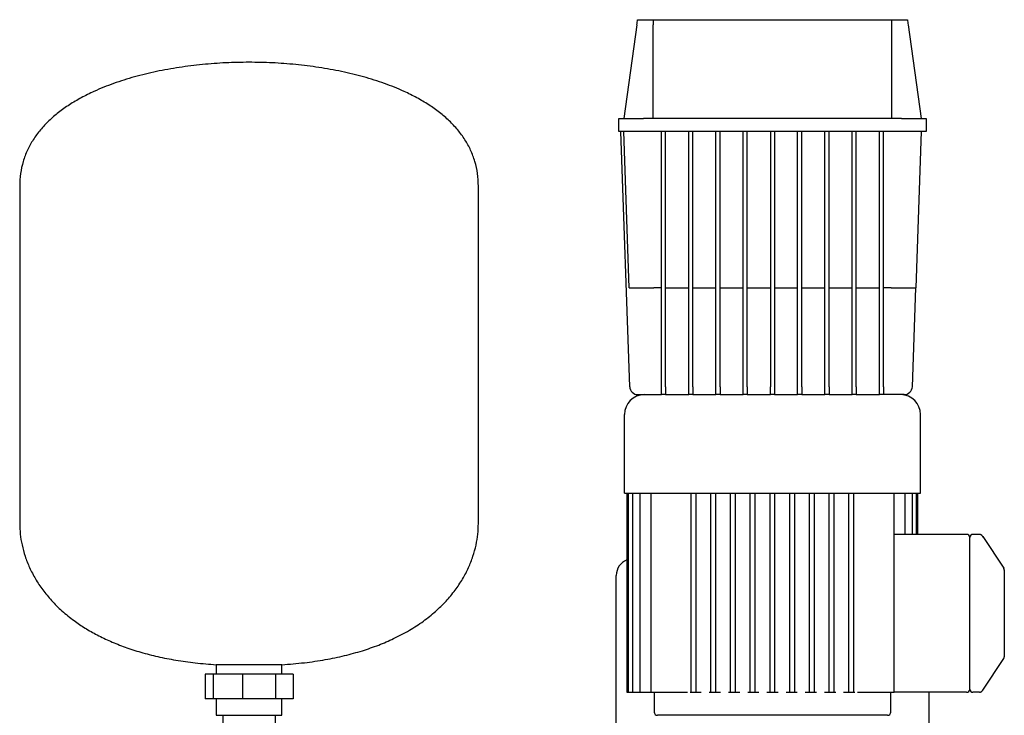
# Model space of a CAD drawing. Header units: millimetres. Extents: x 16 to 1624, y 15 to 847.
# Tile 6 of 6: x 808 to 1407, y 424 to 847. Entities that reach past the tile are written whole.
import ezdxf

# ---------------------------------------------------------------- set-up
doc = ezdxf.new("R2010")
doc.units = ezdxf.units.MM

msp = doc.modelspace()

# ---------------------------------------------------------------- linework, layer by layer
at = {"color": 7, "linetype": 'Continuous', "lineweight": 25}
for p, q in [((1184.05, 846.76), (1193.6, 846.76)), ((1193.6, 846.76), (1338.62, 846.76)), ((1338.62, 846.76), (1348.18, 846.76)), ((1183.61, 843.68), (1175.61, 786.76)), ((1193.61, 786.76), (1193.61, 843.68)), ((1338.61, 786.76), (1338.61, 843.68)), ((1348.61, 843.68), (1356.61, 786.76)), ((1172.61, 778.76), (1172.61, 786.76)), ((1172.61, 786.76), (1187.61, 786.76)), ((1344.61, 786.76), (1187.61, 786.76)), ((1344.61, 786.76), (1359.61, 786.76)), ((1359.61, 786.76), (1359.61, 778.76)), ((1187.61, 778.76), (1172.61, 778.76)), ((1179.28, 623.59), (1173.86, 778.76)), ((1178.93, 683.76), (1175.61, 778.76)), ((1344.61, 778.76), (1187.61, 778.76)), ((1198.61, 623.59), (1198.61, 778.76)), ((1201.11, 623.59), (1201.11, 778.76)), ((1215.18, 623.59), (1215.18, 778.76)), ((1217.68, 623.59), (1217.68, 778.76)), ((1231.74, 623.59), (1231.74, 778.76)), ((1234.24, 623.59), (1234.24, 778.76)), ((1248.3, 623.59), (1248.3, 778.76)), ((1250.8, 623.59), (1250.8, 778.76)), ((1264.86, 778.76), (1264.86, 623.59)), ((1267.36, 778.76), (1267.36, 623.59)), ((1281.43, 623.59), (1281.43, 778.76)), ((1283.93, 623.59), (1283.93, 778.76)), ((1297.99, 623.59), (1297.99, 778.76)), ((1300.49, 623.59), (1300.49, 778.76)), ((1314.55, 623.59), (1314.55, 778.76)), ((1317.05, 623.59), (1317.05, 778.76)), ((1331.11, 623.59), (1331.11, 778.76)), ((1333.61, 623.59), (1333.61, 778.76)), ((1359.61, 778.76), (1344.61, 778.76)), ((1356.61, 778.76), (1353.3, 683.76)), ((808.26, 745.51), (808.26, 540.46)), ((1087.26, 540.46), (1087.26, 745.51)), ((1198.61, 683.76), (1193.92, 683.76)), ((1201.11, 683.76), (1215.18, 683.76)), ((1217.68, 683.76), (1231.74, 683.76)), ((1234.24, 683.76), (1248.3, 683.76)), ((1250.8, 683.76), (1264.86, 683.76)), ((1267.36, 683.76), (1281.43, 683.76)), ((1283.93, 683.76), (1297.99, 683.76)), ((1300.49, 683.76), (1314.55, 683.76)), ((1317.05, 683.76), (1331.11, 683.76)), ((1338.3, 683.76), (1333.61, 683.76)), ((1351.19, 623.59), (1353.3, 683.76)), ((1198.61, 618.76), (1198.61, 623.59)), ((1201.11, 623.59), (1201.11, 618.76)), ((1215.18, 618.76), (1215.18, 623.59)), ((1217.68, 623.59), (1217.68, 618.76)), ((1231.74, 618.76), (1231.74, 623.59)), ((1234.24, 623.59), (1234.24, 618.76)), ((1248.3, 618.76), (1248.3, 623.59)), ((1250.8, 623.59), (1250.8, 618.76)), ((1264.86, 618.76), (1264.86, 623.59)), ((1267.36, 623.59), (1267.36, 618.76)), ((1281.43, 618.76), (1281.43, 623.59)), ((1283.93, 623.59), (1283.93, 618.76)), ((1297.99, 618.76), (1297.99, 623.59)), ((1300.49, 623.59), (1300.49, 618.76)), ((1314.55, 618.76), (1314.55, 623.59)), ((1317.05, 623.59), (1317.05, 618.76)), ((1331.11, 618.76), (1331.11, 623.59)), ((1333.61, 623.59), (1333.61, 618.76)), ((1184.28, 618.76), (1198.61, 618.76)), ((1201.11, 618.76), (1198.61, 618.76)), ((1201.11, 618.76), (1215.18, 618.76)), ((1217.68, 618.76), (1215.18, 618.76)), ((1217.68, 618.76), (1231.74, 618.76)), ((1234.24, 618.76), (1231.74, 618.76)), ((1234.24, 618.76), (1248.3, 618.76)), ((1250.8, 618.76), (1248.3, 618.76)), ((1250.8, 618.76), (1264.86, 618.76)), ((1267.36, 618.76), (1264.86, 618.76)), ((1267.36, 618.76), (1281.43, 618.76)), ((1283.93, 618.76), (1281.43, 618.76)), ((1283.93, 618.76), (1297.99, 618.76)), ((1300.49, 618.76), (1297.99, 618.76)), ((1300.49, 618.76), (1314.55, 618.76)), ((1317.05, 618.76), (1314.55, 618.76)), ((1317.05, 618.76), (1331.11, 618.76)), ((1333.61, 618.76), (1331.11, 618.76)), ((1346.2, 618.76), (1333.61, 618.76)), ((1176.11, 558.76), (1176.11, 606.76)), ((1356.11, 558.76), (1356.11, 606.76)), ((1176.11, 558.76), (1356.11, 558.76)), ((1177.61, 558.76), (1177.61, 437.76)), ((1178.44, 558.76), (1178.44, 437.76)), ((1180.99, 558.76), (1180.99, 437.76)), ((1185.41, 558.76), (1185.41, 437.76)), ((1192.05, 558.76), (1192.05, 437.76)), ((1216.61, 437.76), (1216.61, 558.76)), ((1219.61, 437.76), (1219.61, 558.76)), ((1228.61, 437.76), (1228.61, 558.76)), ((1231.61, 437.76), (1231.61, 558.76)), ((1240.61, 437.76), (1240.61, 558.76)), ((1243.61, 437.76), (1243.61, 558.76)), ((1252.61, 437.76), (1252.61, 558.76)), ((1255.61, 437.76), (1255.61, 558.76)), ((1264.61, 437.76), (1264.61, 558.76)), ((1267.61, 437.76), (1267.61, 558.76)), ((1276.61, 437.76), (1276.61, 558.76)), ((1279.61, 437.76), (1279.61, 558.76)), ((1288.61, 437.76), (1288.61, 558.76)), ((1291.61, 437.76), (1291.61, 558.76)), ((1300.61, 437.76), (1300.61, 558.76)), ((1303.61, 437.76), (1303.61, 558.76)), ((1312.61, 437.76), (1312.61, 558.76)), ((1315.61, 437.76), (1315.61, 558.76)), ((1340.17, 525.76), (1340.17, 558.76)), ((1346.82, 533.76), (1346.82, 558.76)), ((1351.24, 533.76), (1351.24, 558.76)), ((1353.78, 533.76), (1353.78, 558.76)), ((1354.61, 533.76), (1354.61, 558.76)), ((1384.11, 533.76), (1340.17, 533.76)), ((1392.04, 533.76), (1388.01, 533.76)), ((1392.04, 533.76), (1392.04, 533.76)), ((1393.56, 533.07), (1393.2, 533.38)), ((1386.11, 525.76), (1386.11, 531.86)), ((1394.19, 531.96), (1394, 532.44)), ((1394, 532.44), (1406.78, 513.26)), ((1340.17, 437.76), (1340.17, 525.76)), ((1386.11, 445.76), (1386.11, 525.76)), ((1407.03, 512.68), (1406.78, 513.26)), ((1407.09, 512.45), (1406.92, 512.78)), ((1407.07, 512.23), (1407.07, 512.23)), ((1407.07, 512.23), (1407.11, 512.1)), ((1171.11, 274.76), (1171.11, 508.86)), ((1407.11, 508.83), (1407.11, 462.69)), ((1394, 439.08), (1406.78, 458.26)), ((927.76, 454.5), (927.76, 448.86)), ((944.78, 454.5), (927.76, 454.5)), ((967.76, 454.5), (944.78, 454.5)), ((967.76, 448.86), (967.76, 454.5)), ((921, 448.86), (921, 433.86)), ((925.99, 448.86), (921, 448.86)), ((925.99, 448.86), (925.99, 433.86)), ((943.72, 448.86), (925.99, 448.86)), ((943.72, 448.86), (943.72, 433.86)), ((963.83, 448.86), (943.72, 448.86)), ((963.83, 448.86), (963.83, 433.86)), ((974.52, 448.86), (963.83, 448.86)), ((974.52, 448.86), (974.52, 433.86)), ((1386.11, 443.66), (1386.11, 445.76)), ((1177.61, 437.76), (1178.44, 437.76)), ((1178.44, 437.76), (1179.94, 437.76)), ((1179.94, 437.76), (1180.99, 437.76)), ((1180.99, 437.76), (1182.49, 437.76)), ((1182.49, 437.76), (1185.41, 437.76)), ((1185.41, 437.76), (1186.91, 437.76)), ((1186.91, 437.76), (1192.05, 437.76)), ((1192.05, 437.76), (1193.55, 437.76)), ((1193.55, 437.76), (1212.97, 437.76)), ((1194.11, 437.76), (1194.11, 425.76)), ((1212.97, 437.76), (1214.41, 437.76)), ((1216, 437.76), (1216.61, 437.76)), ((1216.61, 437.76), (1218.11, 437.76)), ((1218.11, 437.76), (1219.61, 437.76)), ((1219.61, 437.76), (1222.82, 437.76)), ((1227.68, 437.76), (1228.61, 437.76)), ((1228.61, 437.76), (1230.11, 437.76)), ((1230.11, 437.76), (1231.61, 437.76)), ((1231.61, 437.76), (1234.49, 437.76)), ((1239.36, 437.76), (1240.61, 437.76)), ((1240.61, 437.76), (1242.11, 437.76)), ((1242.11, 437.76), (1243.61, 437.76)), ((1243.61, 437.76), (1246.17, 437.76)), ((1251.03, 437.76), (1252.61, 437.76)), ((1252.61, 437.76), (1254.11, 437.76)), ((1254.11, 437.76), (1255.61, 437.76)), ((1255.61, 437.76), (1257.84, 437.76)), ((1262.71, 437.76), (1264.61, 437.76)), ((1264.61, 437.76), (1266.11, 437.76)), ((1266.11, 437.76), (1267.61, 437.76)), ((1267.61, 437.76), (1269.52, 437.76)), ((1274.38, 437.76), (1276.61, 437.76)), ((1276.61, 437.76), (1278.11, 437.76)), ((1278.11, 437.76), (1279.61, 437.76)), ((1279.61, 437.76), (1281.19, 437.76)), ((1286.06, 437.76), (1288.61, 437.76)), ((1288.61, 437.76), (1290.11, 437.76)), ((1290.11, 437.76), (1291.61, 437.76)), ((1291.61, 437.76), (1292.87, 437.76)), ((1297.73, 437.76), (1300.61, 437.76)), ((1300.61, 437.76), (1302.11, 437.76)), ((1302.11, 437.76), (1303.61, 437.76)), ((1303.61, 437.76), (1304.55, 437.76)), ((1309.41, 437.76), (1312.61, 437.76)), ((1312.61, 437.76), (1314.11, 437.76)), ((1314.11, 437.76), (1315.61, 437.76)), ((1315.61, 437.76), (1316.22, 437.76)), ((1317.82, 437.76), (1319.25, 437.76)), ((1319.25, 437.76), (1338.67, 437.76)), ((1338.11, 425.76), (1338.11, 437.76)), ((1338.67, 437.76), (1340.17, 437.76)), ((1340.17, 437.76), (1340.17, 437.76)), ((1384.11, 437.76), (1340.17, 437.76)), ((1361.11, 437.76), (1361.11, 274.76)), ((1386.11, 439.66), (1386.11, 440.03)), ((1392.04, 437.76), (1388.01, 437.76)), ((1392.04, 437.76), (1392.06, 437.8)), ((1392.04, 437.76), (1392.06, 437.8)), ((1394, 439.08), (1394.19, 439.56)), ((925.99, 433.86), (921, 433.86)), ((943.72, 433.86), (925.99, 433.86)), ((927.76, 433.86), (927.76, 423.86)), ((963.83, 433.86), (943.72, 433.86)), ((974.52, 433.86), (963.83, 433.86)), ((967.76, 423.86), (967.76, 433.86)), ((927.76, 423.86), (944.78, 423.86)), ((931.76, 423.86), (931.76, 394.72)), ((944.78, 423.86), (967.76, 423.86)), ((963.76, 394.56), (963.76, 423.86)), ((1266.11, 423.76), (1196.11, 423.76)), ((1336.11, 423.76), (1266.11, 423.76))]:
    msp.add_line(p, q, dxfattribs=at)
for centre, radius, start, end in [((1184.28, 623.76), 5, 182, 270), ((1346.2, 623.76), 5, 270, 358), ((1188.11, 606.76), 12, 90, 180), ((1344.11, 606.76), 12, 0, 90), ((1384.12, 531.76), 2, 2.86594, 90.07166), ((1388.01, 531.86), 1.9, 90, 180), ((1392.04, 531.76), 2, 33.69007, 64.59734), ((1181.11, 508.86), 10, 110.48732, 180), ((1405.11, 512.15), 2, 358.58123, 33.72088), ((1405.11, 459.37), 2, 326.30993, 0), ((1384.12, 439.76), 2, 269.92834, 357.13406), ((1388.01, 439.66), 1.9, 180, 270), ((1392.04, 439.76), 2, 300.90796, 326.30993), ((1196.11, 425.76), 2, 180, 270), ((1336.11, 425.76), 2, 270, 0)]:
    msp.add_arc(centre, radius, start, end, dxfattribs=at)
for points in [[(1183.61, 843.68), (1183.76, 844.71), (1183.9, 845.74), (1184.05, 846.76)], [(1193.6, 846.76), (1193.61, 845.74), (1193.61, 844.71), (1193.61, 843.68)], [(1338.61, 843.68), (1338.61, 844.71), (1338.62, 845.74), (1338.62, 846.76)], [(1348.18, 846.76), (1348.32, 845.74), (1348.47, 844.71), (1348.61, 843.68)]]:
    msp.add_open_spline(points, degree=3, dxfattribs=at)
for points, knots in [([(947.76, 820.86), (943.05, 820.79), (933.58, 820.66), (919.4, 819.59), (905.33, 817.85), (891.52, 815.37), (878.17, 812.15), (865.45, 808.15), (854.66, 803.82), (845.73, 799.39), (838.52, 795.14), (831.91, 790.47), (825.98, 785.38), (820.77, 779.85), (816.36, 773.87), (812.81, 767.44), (810.22, 760.54), (808.56, 753.18), (808.36, 748.1), (808.26, 745.51)], [0, 0, 0, 0, 0.081147, 0.162943, 0.244567, 0.325231, 0.4042, 0.480817, 0.554535, 0.60421, 0.652206, 0.69853, 0.743275, 0.786648, 0.828991, 0.870793, 0.912696, 0.955474, 1, 1, 1, 1]), ([(1087.26, 745.51), (1087.16, 748.1), (1086.96, 753.18), (1085.3, 760.54), (1082.71, 767.44), (1079.16, 773.87), (1074.75, 779.85), (1069.55, 785.38), (1063.61, 790.47), (1057, 795.14), (1049.79, 799.39), (1040.86, 803.82), (1030.07, 808.15), (1017.35, 812.15), (1004, 815.37), (990.2, 817.85), (976.12, 819.59), (961.94, 820.66), (952.48, 820.79), (947.76, 820.86)], [0, 0, 0, 0, 0.0445262, 0.0873044, 0.1292066, 0.1710085, 0.2133516, 0.2567253, 0.3014704, 0.3477937, 0.3957905, 0.4454651, 0.5191835, 0.5958, 0.674769, 0.7554329, 0.8370566, 0.9188527, 1, 1, 1, 1]), ([(1178.93, 683.76), (1178.93, 683.76), (1179.01, 683.76), (1179.35, 683.76), (1179.62, 683.76), (1180.35, 683.76), (1180.81, 683.76), (1181.93, 683.76), (1182.59, 683.76), (1184.05, 683.76), (1184.86, 683.76), (1186.57, 683.76), (1187.48, 683.76), (1189.32, 683.76), (1190.26, 683.76), (1192.12, 683.76), (1193.04, 683.76), (1193.92, 683.76)], [0, 0, 0, 0, 0.125, 0.125, 0.25, 0.25, 0.375, 0.375, 0.5, 0.5, 0.625, 0.625, 0.75, 0.75, 0.875, 0.875, 1, 1, 1, 1]), ([(1338.3, 683.76), (1339.19, 683.76), (1340.11, 683.76), (1341.96, 683.76), (1342.9, 683.76), (1344.75, 683.76), (1345.65, 683.76), (1347.37, 683.76), (1348.17, 683.76), (1349.64, 683.76), (1350.29, 683.76), (1351.41, 683.76), (1351.88, 683.76), (1352.61, 683.76), (1352.87, 683.76), (1353.22, 683.76), (1353.3, 683.76), (1353.3, 683.76)], [0, 0, 0, 0, 0.125, 0.125, 0.25, 0.25, 0.375, 0.375, 0.5, 0.5, 0.625, 0.625, 0.75, 0.75, 0.875, 0.875, 1, 1, 1, 1]), ([(808.26, 540.46), (808.33, 538.31), (808.47, 533.89), (809.61, 527.2), (811.48, 520.35), (814.2, 513.44), (817.78, 506.58), (822.25, 499.85), (827.63, 493.33), (834, 487.04), (840.87, 481.51), (848.06, 476.67), (855.46, 472.46), (863.59, 468.58), (872.47, 465.07), (882.06, 461.98), (892.39, 459.34), (903.44, 457.18), (915.32, 455.49), (923.53, 454.84), (927.76, 454.5)], [0, 0, 0, 0, 0.039936, 0.081738, 0.125447, 0.171162, 0.219053, 0.268442, 0.320467, 0.375498, 0.433972, 0.483564, 0.535943, 0.591398, 0.650227, 0.712738, 0.77802, 0.847456, 0.921348, 1, 1, 1, 1]), ([(967.76, 454.5), (972.32, 454.87), (981.15, 455.57), (993.86, 457.47), (1005.64, 459.9), (1016.49, 462.87), (1026.45, 466.32), (1036.04, 470.42), (1045.16, 475.22), (1053.7, 480.77), (1061.16, 486.72), (1067.63, 493.03), (1073.12, 499.64), (1077.68, 506.46), (1081.29, 513.38), (1084.02, 520.31), (1085.9, 527.16), (1087.05, 533.88), (1087.19, 538.3), (1087.26, 540.46)], [0, 0, 0, 0, 0.084727, 0.163932, 0.237996, 0.307299, 0.372219, 0.433128, 0.500251, 0.562877, 0.621544, 0.676745, 0.729952, 0.780404, 0.828424, 0.874257, 0.918073, 0.959974, 1, 1, 1, 1]), ([(1393.39, 533.24), (1393.28, 533.32), (1393.07, 533.49), (1392.71, 533.65), (1392.33, 533.75), (1392.07, 533.75), (1392.04, 533.76)], [0, 0, 0, 0, 0.252386, 0.506441, 0.757181, 1, 1, 1, 1]), ([(1394, 532.44), (1393.9, 532.58), (1393.76, 532.79), (1393.74, 532.82), (1393.71, 532.87)], [0, 0, 0, 0, 0.659368, 1, 1, 1, 1]), ([(1407.11, 512.1), (1407.11, 512.06), (1407.11, 512.02), (1407.11, 511.74), (1407.11, 511.11), (1407.11, 510.09), (1407.11, 509.27), (1407.11, 508.83)], [0, 0, 0, 0, 0.044857, 0.255125, 0.452818, 0.702806, 1, 1, 1, 1]), ([(1407.11, 462.69), (1407.11, 462.18), (1407.11, 461.72), (1407.11, 460.91), (1407.11, 460.57), (1407.11, 459.99), (1407.11, 459.76), (1407.11, 459.45), (1407.11, 459.37), (1407.11, 459.37)], [0, 0, 0, 0, 0.25, 0.25, 0.5, 0.5, 0.75, 0.75, 1, 1, 1, 1]), ([(1386.11, 440.03), (1386.11, 440.05), (1386.11, 440.09), (1386.11, 440.17), (1386.11, 440.28), (1386.11, 440.43), (1386.11, 440.65), (1386.11, 440.97), (1386.11, 441.41), (1386.11, 441.91), (1386.11, 442.36), (1386.11, 442.73), (1386.11, 443.03), (1386.11, 443.34), (1386.11, 443.55), (1386.11, 443.66)], [0, 0, 0, 0, 0.031428, 0.072688, 0.123748, 0.184572, 0.255119, 0.363718, 0.499708, 0.628127, 0.744465, 0.807772, 0.871289, 0.936662, 1, 1, 1, 1]), ([(1392.04, 437.76), (1392.05, 437.77), (1392.25, 437.77), (1392.66, 437.86), (1393.34, 438.2), (1393.64, 438.61), (1393.86, 438.91)], [0, 0, 0, 0, 0.097436, 0.196872, 0.41675, 1, 1, 1, 1]), ([(1393.71, 438.65), (1393.71, 438.65), (1393.73, 438.68), (1393.82, 438.82), (1393.89, 438.93), (1394, 439.08)], [0, 0, 0, 0, 0.5, 0.5, 1, 1, 1, 1])]:
    msp.add_open_spline(points, degree=3, knots=knots, dxfattribs=at)

doc.saveas('drawing.dxf')
